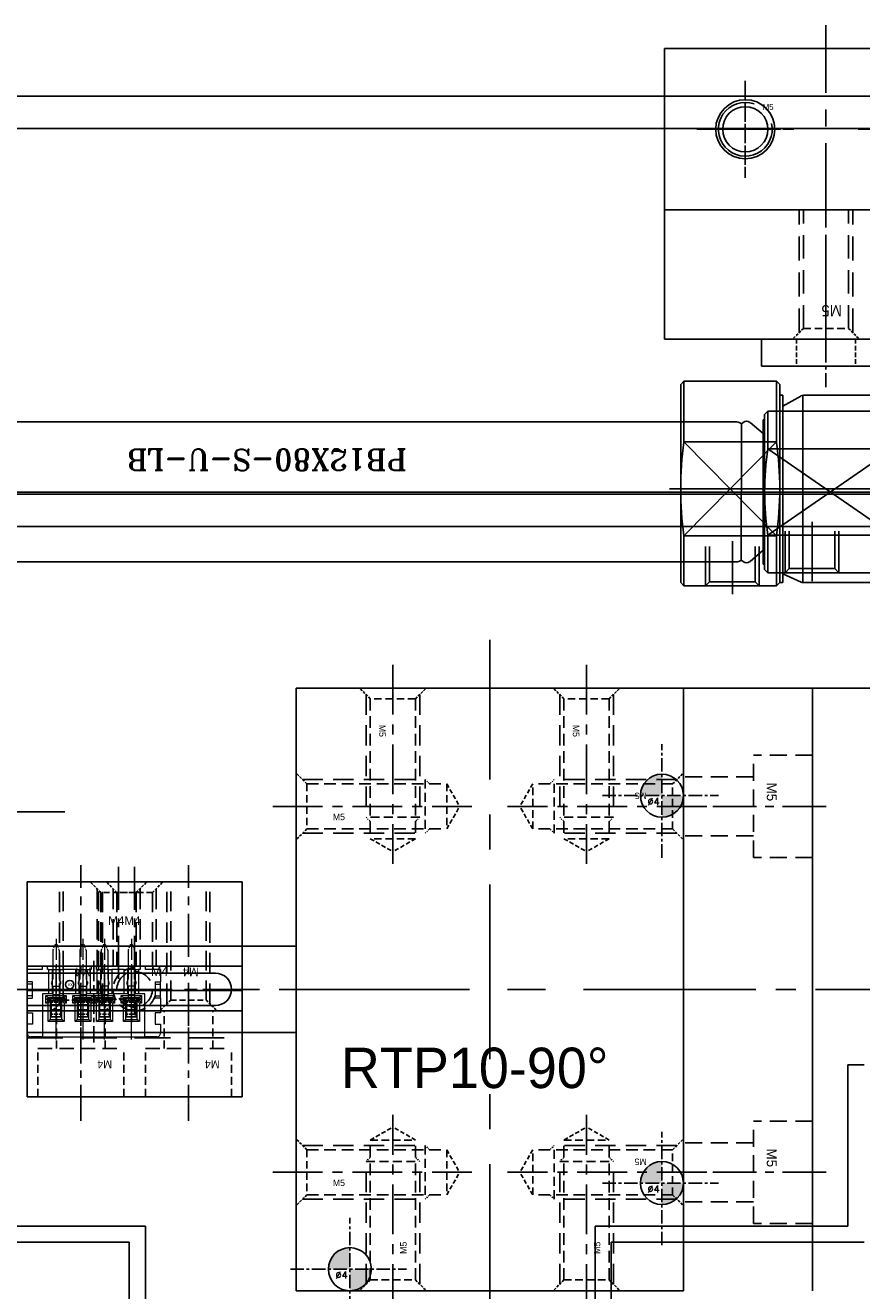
# Model space of a CAD drawing. Header units: millimetres. Extents: x -1657 to 8845, y -11980 to 3013.
# Tile 150 of 256: x 596 to 674, y 611 to 729. Entities that reach past the tile are written whole.
import ezdxf

# ---------------------------------------------------------------- set-up
doc = ezdxf.new("R2010")
doc.units = ezdxf.units.MM
for name, pattern in [('CENTER', [2, 1.25, -0.25, 0.25, -0.25]), ('DASHED', [0.75, 0.5, -0.25]), ('DASHED2', [0.375, 0.25, -0.125])]:
    doc.linetypes.add(name, pattern=pattern)
for name, color, linetype in [('01', 6, 'Continuous'), ('图层100', 243, 'Continuous'), ('图层13', 17, 'Continuous'), ('图层137', 101, 'Continuous'), ('图层138', 141, 'Continuous'), ('图层167', 7, 'Continuous'), ('图层82', 193, 'Continuous'), ('图层98', 70, 'Continuous'), ('图层99', 43, 'Continuous'), ('推料气缸', 251, 'Continuous'), ('方管2', 2, 'Continuous'), ('旋转气缸', 252, 'Continuous'), ('装SHELL气缸', 252, 'Continuous')]:
    doc.layers.add(name, color=color, linetype=linetype)
doc.styles.add('SIMPLEX', font='SIMPLEX')
doc.styles.add('标注', font='romant.shx')

# ---------------------------------------------------------------- blocks, each defined once
blk = doc.blocks.new('A7B7')
at = {"color": 1, "lineweight": 9, "ltscale": 0.03}
for p, q in [((0, 0), (0, -6.72)), ((2.5, 0), (2.5, -6.72)), ((4.5, 0), (4.5, -6.72)), ((7, 0), (7, -6.72))]:
    blk.add_line(p, q, dxfattribs=at)
at = {"color": 1, "linetype": 'CENTER', "ltscale": 1.5196}
blk.add_line((3.5, -7.32), (3.5, 0.27), dxfattribs=at)
at = {"color": 7, "linetype": 'Continuous', "lineweight": 15}
for p, q in [((-2.7, -1.43), (-2.7, -0.6)), ((-2.35, -0.25), (-1.25, -0.25)), ((8.25, -0.25), (-1.25, -0.25)), ((-1.25, -0.25), (-1.25, -4.25)), ((8.25, -0.25), (9.35, -0.25)), ((8.25, -4.25), (8.25, -0.25)), ((9.7, -0.6), (9.7, -1.43)), ((-2.2, -1.43), (-2.7, -1.43)), ((-2.2, -2.48), (-2.2, -1.43)), ((-0.74, -1.66), (-0.54, -1.86)), ((-0.74, -3.39), (-0.74, -1.66)), ((-0.74, -1.66), (0.74, -1.66)), ((-0.54, -1.86), (-0.54, -3.59)), ((0.54, -1.86), (-0.54, -1.86)), ((0.74, -1.66), (0.54, -1.86)), ((0.54, -3.59), (0.54, -1.86)), ((0.74, -1.66), (0.74, -3.39)), ((1.76, -1.66), (1.96, -1.86)), ((1.76, -3.39), (1.76, -1.66)), ((1.76, -1.66), (3.24, -1.66)), ((1.96, -1.86), (1.96, -3.59)), ((3.04, -1.86), (1.96, -1.86)), ((3.24, -1.66), (3.04, -1.86)), ((3.04, -3.59), (3.04, -1.86)), ((3.24, -1.66), (3.24, -3.39)), ((3.76, -1.66), (3.96, -1.86)), ((3.76, -3.39), (3.76, -1.66)), ((3.76, -1.66), (5.24, -1.66)), ((3.96, -1.86), (3.96, -3.59)), ((5.04, -1.86), (3.96, -1.86)), ((5.24, -1.66), (5.04, -1.86)), ((5.04, -3.59), (5.04, -1.86)), ((5.24, -1.66), (5.24, -3.39)), ((6.26, -1.66), (6.46, -1.86)), ((6.26, -3.39), (6.26, -1.66)), ((6.26, -1.66), (7.74, -1.66)), ((6.46, -1.86), (6.46, -3.59)), ((7.54, -1.86), (6.46, -1.86)), ((7.74, -1.66), (7.54, -1.86)), ((7.54, -3.59), (7.54, -1.86)), ((7.74, -1.66), (7.74, -3.39)), ((9.2, -2.48), (9.2, -1.43)), ((9.2, -1.43), (9.7, -1.43)), ((-2.7, -3.85), (-2.7, -2.48)), ((-2.7, -2.48), (-2.2, -2.48)), ((-0.74, -3.59), (-0.94, -3.39)), ((-0.94, -4.08), (-0.94, -3.39)), ((-0.94, -3.39), (-0.74, -3.39)), ((-0.74, -3.39), (-0.54, -3.59)), ((-0.54, -2.76), (0.54, -2.76)), ((0.54, -3.21), (-0.54, -3.21)), ((0.74, -3.39), (0.54, -3.59)), ((0.74, -3.59), (0.94, -3.39)), ((0.74, -3.39), (0.94, -3.39)), ((0.94, -3.39), (0.94, -4.08)), ((1.76, -3.59), (1.56, -3.39)), ((1.56, -4.08), (1.56, -3.39)), ((1.56, -3.39), (1.76, -3.39)), ((1.76, -3.39), (1.96, -3.59)), ((1.96, -2.76), (3.04, -2.76)), ((3.04, -3.21), (1.96, -3.21)), ((3.24, -3.39), (3.04, -3.59)), ((3.24, -3.59), (3.44, -3.39)), ((3.24, -3.39), (3.44, -3.39)), ((3.44, -3.39), (3.44, -4.08)), ((3.76, -3.59), (3.56, -3.39)), ((3.56, -4.08), (3.56, -3.39)), ((3.56, -3.39), (3.76, -3.39)), ((3.76, -3.39), (3.96, -3.59)), ((3.96, -2.76), (5.04, -2.76)), ((3.96, -3.21), (5.04, -3.21)), ((5.24, -3.39), (5.04, -3.59)), ((5.24, -3.59), (5.44, -3.39)), ((5.24, -3.39), (5.44, -3.39)), ((5.44, -3.39), (5.44, -4.08)), ((6.26, -3.59), (6.06, -3.39)), ((6.06, -4.08), (6.06, -3.39)), ((6.06, -3.39), (6.26, -3.39)), ((6.26, -3.39), (6.46, -3.59)), ((6.46, -2.76), (7.54, -2.76)), ((6.46, -3.21), (7.54, -3.21)), ((7.74, -3.39), (7.54, -3.59)), ((7.74, -3.59), (7.94, -3.39)), ((7.74, -3.39), (7.94, -3.39)), ((7.94, -3.39), (7.94, -4.08)), ((9.7, -2.48), (9.2, -2.48)), ((9.7, -2.48), (9.7, -3.85)), ((-2.7, -3.85), (-2.7, -4.05)), ((-2.7, -3.85), (-2.2, -3.85)), ((-2.7, -4.05), (-2.7, -5.15)), ((-2.2, -4.05), (-2.7, -4.05)), ((-2.2, -5.35), (-2.2, -3.85)), ((-1.25, -4.25), (-0.67, -4.25)), ((-0.74, -3.88), (-0.94, -4.08)), ((0.94, -4.08), (-0.94, -4.08)), ((-0.74, -3.59), (-0.74, -3.88)), ((-0.54, -3.59), (-0.74, -3.59)), ((-0.74, -3.88), (0.74, -3.88)), ((-0.67, -4.25), (-0.37, -4.25)), ((-0.67, -6.5), (-0.67, -4.25)), ((-0.54, -3.88), (-0.54, -3.59)), ((-0.37, -4.25), (-0.37, -6.5)), ((0.38, -4.25), (0.68, -4.25)), ((0.38, -6.5), (0.38, -4.25)), ((0.54, -3.59), (0.54, -3.88)), ((0.74, -3.59), (0.54, -3.59)), ((0.68, -4.25), (1.83, -4.25)), ((0.68, -4.25), (0.68, -6.5)), ((0.74, -3.88), (0.74, -3.59)), ((0.74, -3.88), (0.94, -4.08)), ((1.76, -3.88), (1.56, -4.08)), ((3.44, -4.08), (1.56, -4.08)), ((1.76, -3.59), (1.76, -3.88)), ((1.96, -3.59), (1.76, -3.59)), ((1.76, -3.88), (3.24, -3.88)), ((1.83, -4.25), (2.13, -4.25)), ((1.83, -6.5), (1.83, -4.25)), ((1.96, -3.88), (1.96, -3.59)), ((2.13, -4.25), (2.13, -6.5)), ((2.88, -4.25), (3.18, -4.25)), ((2.88, -6.5), (2.88, -4.25)), ((3.04, -3.59), (3.04, -3.88)), ((3.24, -3.59), (3.04, -3.59)), ((3.18, -4.25), (3.83, -4.25)), ((3.18, -4.25), (3.18, -6.5)), ((3.24, -3.88), (3.24, -3.59)), ((3.24, -3.88), (3.44, -4.08)), ((3.76, -3.88), (3.56, -4.08)), ((5.44, -4.08), (3.56, -4.08)), ((3.76, -3.59), (3.76, -3.88)), ((3.96, -3.59), (3.76, -3.59)), ((3.76, -3.88), (5.24, -3.88)), ((3.83, -4.25), (4.13, -4.25)), ((3.83, -6.5), (3.83, -4.25)), ((3.96, -3.59), (3.96, -3.88)), ((4.13, -4.25), (4.13, -6.5)), ((4.88, -4.25), (5.18, -4.25)), ((4.88, -6.5), (4.88, -4.25)), ((5.04, -3.88), (5.04, -3.59)), ((5.24, -3.59), (5.04, -3.59)), ((5.18, -4.25), (6.33, -4.25)), ((5.18, -4.25), (5.18, -6.5)), ((5.24, -3.88), (5.24, -3.59)), ((5.24, -3.88), (5.44, -4.08)), ((6.26, -3.88), (6.06, -4.08)), ((7.94, -4.08), (6.06, -4.08)), ((6.26, -3.59), (6.26, -3.88)), ((6.46, -3.59), (6.26, -3.59)), ((6.26, -3.88), (7.74, -3.88)), ((6.33, -4.25), (6.63, -4.25)), ((6.33, -6.5), (6.33, -4.25)), ((6.46, -3.59), (6.46, -3.88)), ((6.63, -4.25), (6.63, -6.5)), ((7.38, -4.25), (7.68, -4.25)), ((7.38, -6.5), (7.38, -4.25)), ((7.54, -3.88), (7.54, -3.59)), ((7.74, -3.59), (7.54, -3.59)), ((7.68, -4.25), (8.25, -4.25)), ((7.68, -4.25), (7.68, -6.5)), ((7.74, -3.88), (7.74, -3.59)), ((7.74, -3.88), (7.94, -4.08)), ((9.2, -3.85), (9.2, -5.35)), ((9.7, -3.85), (9.2, -3.85)), ((9.2, -4.05), (9.7, -4.05)), ((9.7, -3.85), (9.7, -4.05)), ((9.7, -4.05), (9.7, -5.15)), ((-2.7, -5.15), (-2.7, -5.35)), ((-2.2, -5.15), (-2.7, -5.15)), ((-2.2, -5.35), (-2.7, -5.35)), ((-2.7, -6.5), (-2.7, -5.35)), ((-0.37, -4.95), (0.38, -4.95)), ((2.13, -4.95), (2.88, -4.95)), ((4.88, -4.95), (4.13, -4.95)), ((7.38, -4.95), (6.63, -4.95)), ((9.2, -5.15), (9.7, -5.15)), ((9.2, -5.35), (9.7, -5.35)), ((9.7, -5.15), (9.7, -5.35)), ((9.7, -5.35), (9.7, -6.5)), ((-2.7, -6.5), (-1.3, -6.5)), ((-1.3, -6.5), (-1.3, -6.8)), ((-0.8, -6.8), (-1.3, -6.8)), ((-0.8, -6.5), (-0.67, -6.5)), ((-0.8, -6.8), (-0.8, -6.5)), ((-0.37, -6.5), (-0.67, -6.5)), ((-0.37, -6.5), (0.38, -6.5)), ((0.68, -6.5), (0.38, -6.5)), ((0.68, -6.5), (1.83, -6.5)), ((2.13, -6.5), (1.83, -6.5)), ((2.13, -6.5), (2.88, -6.5)), ((3.18, -6.5), (2.88, -6.5)), ((3.18, -6.5), (3.25, -6.5)), ((3.25, -6.5), (3.25, -6.8)), ((3.75, -6.8), (3.25, -6.8)), ((3.75, -6.5), (3.83, -6.5)), ((3.75, -6.8), (3.75, -6.5)), ((4.13, -6.5), (3.83, -6.5)), ((4.88, -6.5), (4.13, -6.5)), ((5.18, -6.5), (4.88, -6.5)), ((5.18, -6.5), (6.33, -6.5)), ((6.63, -6.5), (6.33, -6.5)), ((7.38, -6.5), (6.63, -6.5)), ((7.68, -6.5), (7.38, -6.5)), ((7.68, -6.5), (7.8, -6.5)), ((7.8, -6.5), (7.8, -6.8)), ((8.3, -6.8), (7.8, -6.8)), ((8.3, -6.8), (8.3, -6.5)), ((8.3, -6.5), (9.7, -6.5))]:
    blk.add_line(p, q, dxfattribs=at)
at = {"color": 1, "linetype": 'CENTER', "lineweight": 15, "ltscale": 0.34336}
for p, q in [((-0.86, -3.74), (0.86, -3.74)), ((1.64, -3.74), (3.36, -3.74)), ((3.64, -3.74), (5.36, -3.74)), ((6.14, -3.74), (7.86, -3.74))]:
    blk.add_line(p, q, dxfattribs=at)
at = {"color": 7, "linetype": 'Continuous'}
blk.add_circle((5.73, -5.11), 0.388, dxfattribs=at)
at = {"color": 7, "linetype": 'Continuous', "lineweight": 15}
for centre, start, end in [((-2.35, -0.6), 90, 180), ((9.35, -0.6), 0, 90)]:
    blk.add_arc(centre, 0.35, start, end, dxfattribs=at)
at = {"color": 7, "linetype": 'Continuous', "insert": (5.46, -4.9), "char_height": 0.33, "width": 1.0371, "attachment_point": 1}
blk.add_mtext('xx', dxfattribs=at)
blk = doc.blocks.new('19184')
at = {"layer": '01', "color": 1, "linetype": 'CENTER', "lineweight": 9, "ltscale": 1.555632}
for p, q in [((0.45, 7.24), (0.45, -0.54)), ((2.95, 7.24), (2.95, -0.54)), ((4.95, 7.24), (4.95, -0.54)), ((7.45, 7.24), (7.45, -0.54))]:
    blk.add_line(p, q, dxfattribs=at)
at = {"layer": '01', "linetype": 'DASHED2', "lineweight": 9, "ltscale": 0.5}
for p, q in [((0.35, 6.71), (0.15, 6.21)), ((0.35, 6.71), (0.55, 6.71)), ((0.75, 6.21), (0.55, 6.71)), ((2.85, 6.71), (2.65, 6.21)), ((2.85, 6.71), (3.05, 6.71)), ((3.25, 6.21), (3.05, 6.71)), ((4.85, 6.71), (4.65, 6.21)), ((4.85, 6.71), (5.05, 6.71)), ((5.25, 6.21), (5.05, 6.71)), ((7.35, 6.71), (7.15, 6.21)), ((7.35, 6.71), (7.55, 6.71)), ((7.75, 6.21), (7.55, 6.71))]:
    blk.add_line(p, q, dxfattribs=at)
at = {"layer": '01', "linetype": 'Continuous', "lineweight": 15}
for p, q in [((0.15, 6.21), (0.15, 3.49)), ((0.75, 6.21), (0.75, 3.49)), ((2.65, 6.21), (2.65, 3.49)), ((3.25, 6.21), (3.25, 3.49)), ((4.65, 6.21), (4.65, 3.49)), ((5.25, 6.21), (5.25, 3.49)), ((7.15, 6.21), (7.15, 3.49)), ((7.75, 6.21), (7.75, 3.49)), ((0.15, 2.82), (0.15, 1.5)), ((0.75, 2.82), (0.75, 1.5)), ((2.65, 2.82), (2.65, 1.5)), ((3.25, 2.82), (3.25, 1.5)), ((4.65, 2.82), (4.65, 1.5)), ((5.25, 2.82), (5.25, 1.5)), ((7.15, 2.82), (7.15, 1.5)), ((7.75, 2.82), (7.75, 1.5))]:
    blk.add_line(p, q, dxfattribs=at)
at = {"layer": '01', "color": 1, "linetype": 'CENTER', "ltscale": 0.35728}
for p, q in [((-0.44, 1.63), (1.35, 1.63)), ((2.06, 1.63), (3.85, 1.63)), ((4.06, 1.63), (5.85, 1.63)), ((6.56, 1.63), (8.35, 1.63))]:
    blk.add_line(p, q, dxfattribs=at)
at = {"layer": '01', "ltscale": 0.075}
for p, q in [((-0.32, 1.75), (-0.32, 1.5)), ((-0.32, 1.75), (1.22, 1.75)), ((-0.32, 1.5), (1.22, 1.5)), ((-0.27, 1.75), (-0.27, 1.5)), ((1.17, 1.75), (1.17, 1.5)), ((1.22, 1.75), (1.22, 1.5)), ((2.18, 1.75), (2.18, 1.5)), ((2.18, 1.75), (3.72, 1.75)), ((2.18, 1.5), (3.72, 1.5)), ((2.23, 1.75), (2.23, 1.5)), ((3.67, 1.75), (3.67, 1.5)), ((3.72, 1.75), (3.72, 1.5)), ((4.18, 1.75), (4.18, 1.5)), ((4.18, 1.75), (5.72, 1.75)), ((4.18, 1.5), (5.72, 1.5)), ((4.23, 1.75), (4.23, 1.5)), ((5.67, 1.75), (5.67, 1.5)), ((5.72, 1.75), (5.72, 1.5)), ((6.68, 1.75), (6.68, 1.5)), ((6.68, 1.75), (8.22, 1.75)), ((6.68, 1.5), (8.22, 1.5)), ((6.73, 1.75), (6.73, 1.5)), ((8.17, 1.75), (8.17, 1.5)), ((8.22, 1.75), (8.22, 1.5))]:
    blk.add_line(p, q, dxfattribs=at)
at = {"layer": '01', "ltscale": 0.625}
for p, q in [((0, 0), (0, 1.5)), ((0.9, 0), (0.9, 1.5)), ((2.5, 0), (2.5, 1.5)), ((3.4, 0), (3.4, 1.5)), ((4.5, 0), (4.5, 1.5)), ((5.4, 0), (5.4, 1.5)), ((7, 0), (7, 1.5)), ((7.9, 0), (7.9, 1.5)), ((0.9, 0), (0, 0)), ((3.4, 0), (2.5, 0)), ((5.4, 0), (4.5, 0)), ((7.9, 0), (7, 0))]:
    blk.add_line(p, q, dxfattribs=at)
at = {"layer": '01', "color": 4, "linetype": 'DASHED', "ltscale": 0.3}
for p, q in [((0.9, 1.36), (0, 1.36)), ((3.4, 1.36), (2.5, 1.36)), ((5.4, 1.36), (4.5, 1.36)), ((7.9, 1.36), (7, 1.36)), ((0.9, 1.11), (0, 1.11)), ((0.9, 0.25), (0, 0.25)), ((3.4, 1.11), (2.5, 1.11)), ((3.4, 0.25), (2.5, 0.25)), ((5.4, 1.11), (4.5, 1.11)), ((5.4, 0.25), (4.5, 0.25)), ((7.9, 1.11), (7, 1.11)), ((7.9, 0.25), (7, 0.25))]:
    blk.add_line(p, q, dxfattribs=at)
at = {"layer": '01'}
for p, q in [((0.75, 2.04), (0.15, 2.04)), ((3.25, 2.04), (2.65, 2.04)), ((5.25, 2.04), (4.65, 2.04)), ((7.75, 2.04), (7.15, 2.04))]:
    blk.add_line(p, q, dxfattribs=at)
at = {"layer": '01', "linetype": 'Continuous', "lineweight": 15}
for centre, radius, start, end in [((0.15, 3.16), 0.15, 131.8103, 228.1897), ((-0.15, 3.49), 0.3, 311.8103, 0), ((-0.15, 2.82), 0.3, 0, 48.1897), ((1.05, 3.49), 0.3, 180, 228.1897), ((1.05, 2.82), 0.3, 131.8103, 180), ((0.75, 3.16), 0.15, 311.8103, 48.1897), ((2.65, 3.16), 0.15, 131.8103, 228.1897), ((2.35, 3.49), 0.3, 311.8103, 0), ((2.35, 2.82), 0.3, 0, 48.1897), ((3.55, 3.49), 0.3, 180, 228.1897), ((3.55, 2.82), 0.3, 131.8103, 180), ((3.25, 3.16), 0.15, 311.8103, 48.1897), ((4.65, 3.16), 0.15, 131.8103, 228.1897), ((4.35, 3.49), 0.3, 311.8103, 0), ((4.35, 2.82), 0.3, 0, 48.1897), ((5.55, 3.49), 0.3, 180, 228.1897), ((5.55, 2.82), 0.3, 131.8103, 180), ((5.25, 3.16), 0.15, 311.8103, 48.1897), ((7.15, 3.16), 0.15, 131.8103, 228.1897), ((6.85, 3.49), 0.3, 311.8103, 0), ((6.85, 2.82), 0.3, 0, 48.1897), ((8.05, 3.49), 0.3, 180, 228.1897), ((8.05, 2.82), 0.3, 131.8103, 180), ((7.75, 3.16), 0.15, 311.8103, 48.1897)]:
    blk.add_arc(centre, radius, start, end, dxfattribs=at)
blk = doc.blocks.new('5F')
at = {"color": 4, "linetype": 'DASHED', "ltscale": 0.471405}
for p, q in [((1, 2.1), (0, 3.1)), ((1, -2.1), (0, -3.1))]:
    blk.add_line(p, q, dxfattribs=at)
at = {"color": 4, "linetype": 'DASHED', "ltscale": 3.8}
for p, q in [((0.6, 2.5), (12, 2.5)), ((0.6, -2.5), (12, -2.5))]:
    blk.add_line(p, q, dxfattribs=at)
at = {"color": 4, "linetype": 'DASHED', "ltscale": 0.188562}
for p, q in [((12, 2.5), (12.4, 2.1)), ((12, -2.5), (12.4, -2.1))]:
    blk.add_line(p, q, dxfattribs=at)
at = {"color": 4, "linetype": 'DASHED', "ltscale": 1.666667}
blk.add_line((12, 2.5), (12, -2.5), dxfattribs=at)
at = {"color": 4, "linetype": 'DASHED', "ltscale": 1.4}
for p, q in [((1, 2.1), (1, -2.1)), ((14, 2.1), (14, -2.1))]:
    blk.add_line(p, q, dxfattribs=at)
at = {"color": 4, "linetype": 'DASHED', "ltscale": 2.166667}
for p, q in [((1, 2.1), (14, 2.1)), ((1, -2.1), (14, -2.1))]:
    blk.add_line(p, q, dxfattribs=at)
at = {"color": 4, "linetype": 'DASHED', "ltscale": 0.80829}
for p in [(14, 2.1), (14, -2.1)]:
    blk.add_line(p, (15.21, 0), dxfattribs=at)
at = {"color": 1, "linetype": 'CENTER', "ltscale": 3.699214}
blk.add_line((-2.16, 0), (16.34, 0), dxfattribs=at)
blk.add_text('M5', height=0.606).set_placement((3.42, -1.28))
blk = doc.blocks.new('1B1EE')
at = {"layer": '旋转气缸', "color": 1, "linetype": 'CENTER', "ltscale": 12.992}
blk.add_line((0, 0), (0, 64.96), dxfattribs=at)
at = {"layer": '旋转气缸', "ltscale": 1.375}
for p, q in [((-18, 60.48), (18, 60.48)), ((-18, 4.48), (-18, 60.48)), ((18, 4.48), (18, 60.48)), ((-43, 28.48), (-43, 36.48)), ((-43, 36.48), (-18, 36.48)), ((-43, 33.98), (-25.5, 33.98)), ((-43, 30.98), (-25.5, 30.98)), ((-43, 28.48), (-18, 28.48)), ((-18, 4.48), (18, 4.48))]:
    blk.add_line(p, q, dxfattribs=at)
at = {"layer": '旋转气缸', "color": 1, "linetype": 'CENTER', "ltscale": 14.152}
blk.add_line((-47.88, 32.48), (22.88, 32.48), dxfattribs=at)
at = {"layer": '旋转气缸', "ltscale": 1.375}
blk.add_arc((-25.5, 32.48), 1.5, 270, 90, dxfattribs=at)
for p, rotation in [((-9, 60.48), 270), ((9, 60.48), 270), ((18, 49.48), 180), ((-9, 4.48), 90), ((9, 4.48), 90), ((18, 15.48), 180)]:
    blk.add_blockref('5F', p, dxfattribs=dict(at, rotation=rotation))
for p in [(-18, 49.48), (-18, 15.48)]:
    blk.add_blockref('5F', p, dxfattribs=at)
at = {"layer": '旋转气缸', "ltscale": 1.375, "insert": (-13.83, 27.06), "char_height": 3.75, "width": 52.0507, "attachment_point": 1}
blk.add_mtext('RTP10-90%%d', dxfattribs=at)
blk = doc.blocks.new('1B3DA')
at = {"layer": '图层100', "color": 4, "linetype": 'DASHED', "ltscale": 3.166667}
for p, q in [((5.5, 2), (0, 2)), ((0, -7.5), (0, 2)), ((0, 0), (-6.5, 0)), ((0, -5.5), (-6.5, -5.5)), ((5.5, -7.5), (0, -7.5))]:
    blk.add_line(p, q, dxfattribs=at)
at = {"layer": '图层100', "color": 1, "linetype": 'CENTER', "ltscale": 3.238837}
blk.add_line((6.76, -2.75), (-8.11, -2.75), dxfattribs=at)
at = {"layer": '图层100', "ltscale": 3}
blk.add_text('M5', height=0.93, rotation=270, dxfattribs=at).set_placement((1.25, -0.54))
blk = doc.blocks.new('1B29F')
at = {"layer": '图层98', "color": 1, "linetype": 'CENTER', "ltscale": 3.2}
blk.add_line((-1.65, 2.38), (-1.65, -8.41), dxfattribs=at)
at = {"layer": '图层98', "color": 4, "linetype": 'DASHED', "ltscale": 0.471405}
for p, q in [((-3.3, 0), (-4.3, 1)), ((0, 0), (1, 1))]:
    blk.add_line(p, q, dxfattribs=at)
at = {"layer": '图层98', "color": 4, "linetype": 'DASHED', "ltscale": 3.783333}
for p, q in [((-3.65, 0.35), (-3.65, -6.86)), ((0.35, 0.35), (0.35, -6.86))]:
    blk.add_line(p, q, dxfattribs=at)
at = {"layer": '图层98', "color": 4, "linetype": 'DASHED', "ltscale": 1.1}
blk.add_line((0, 0), (-3.3, 0), dxfattribs=at)
at = {"layer": '图层98', "color": 4, "linetype": 'DASHED', "ltscale": 3.666667}
for p, q in [((-3.3, 0), (-3.3, -6.86)), ((0, 0), (0, -6.86))]:
    blk.add_line(p, q, dxfattribs=at)
at = {"layer": '图层98'}
blk.add_text('M4', height=0.814, dxfattribs=at).set_placement((-2.61, -3.02))
blk = doc.blocks.new('4E')
at = {"color": 1, "linetype": 'CENTER', "ltscale": 0.96}
for p, q in [((0, -2.4), (0, 2.4)), ((-2.4, 0), (2.4, 0))]:
    blk.add_line(p, q, dxfattribs=at)
at = {"color": 4, "linetype": 'DASHED', "ltscale": 3.454}
blk.add_circle((0, 0), 1.65, dxfattribs=at)
at = {"color": 4, "linetype": 'DASHED', "ltscale": 2.093333}
blk.add_arc((0, 0), 2, 90, 0, dxfattribs=at)
at = {"ltscale": 0.5}
blk.add_text('M4', height=0.873, dxfattribs=at).set_placement((1.51, 1.24))
blk = doc.blocks.new('1B178')
at = {"layer": '图层98', "color": 1, "linetype": 'CENTER', "ltscale": 3.2}
blk.add_line((2, -2.03), (2, 12.9), dxfattribs=at)
at = {"layer": '图层98', "color": 4, "linetype": 'DASHED', "ltscale": 3.783333}
for p, q in [((0, 0), (0, 11.35)), ((4, 0), (4, 11.35))]:
    blk.add_line(p, q, dxfattribs=at)
at = {"layer": '图层98', "color": 4, "linetype": 'DASHED', "ltscale": 3.666667}
for p, q in [((0.35, 0.35), (0.35, 11.35)), ((3.65, 0.35), (3.65, 11.35))]:
    blk.add_line(p, q, dxfattribs=at)
at = {"layer": '图层98', "color": 4, "linetype": 'DASHED', "ltscale": 0.471405}
for p, q in [((0.35, 0.35), (-0.65, -0.65)), ((3.65, 0.35), (4.65, -0.65))]:
    blk.add_line(p, q, dxfattribs=at)
at = {"layer": '图层98', "color": 4, "linetype": 'DASHED', "ltscale": 1.1}
blk.add_line((0.35, 0.35), (3.65, 0.35), dxfattribs=at)
at = {"layer": '图层98'}
blk.add_text('M4', height=0.814, rotation=180, dxfattribs=at).set_placement((2.96, 3.37))
blk = doc.blocks.new('1B3B0')
at = {"layer": '图层98', "ltscale": 1.375}
for p, q in [((0, 7.86), (20, 7.86)), ((0, -12.14), (0, 7.86)), ((20, -12.14), (20, 7.86)), ((0, 0), (20, 0)), ((0, -2.24), (20, -2.24)), ((0, -4.14), (20, -4.14)), ((0, -12.14), (20, -12.14))]:
    blk.add_line(p, q, dxfattribs=at)
at = {"layer": '图层98', "color": 4, "linetype": 'DASHED', "ltscale": 6.666667}
for p, q in [((0, 1.86), (20, 1.86)), ((0, -6.14), (20, -6.14))]:
    blk.add_line(p, q, dxfattribs=at)
at = {"layer": '图层98', "color": 1, "linetype": 'CENTER', "ltscale": 4.64}
blk.add_line((-1.6, -2.14), (21.6, -2.14), dxfattribs=at)
at = {"layer": '图层98', "ltscale": 1.375}
for name, p in [('1B178', (3, -3.49)), ('1B178', (13, -3.49)), ('1B29F', (10.15, 6.86)), ('1B29F', (11.65, 6.86))]:
    blk.add_blockref(name, p, dxfattribs=at)
at = {"layer": '图层98', "ltscale": 2}
blk.add_blockref('4E', (10, -2.14), dxfattribs=at)
blk = doc.blocks.new('1B135')
at = {"layer": '图层99', "color": 1, "linetype": 'CENTER', "ltscale": 2.671598}
blk.add_line((0, 0), (0, 12.36), dxfattribs=at)
at = {"layer": '图层99', "color": 4, "linetype": 'DASHED', "ltscale": 1.5}
for p, q in [((-2.25, 6.72), (-2.25, 10.22)), ((2.25, 6.72), (2.25, 10.22)), ((-4, 2.22), (-4, 6.72)), ((4, 2.22), (4, 6.72))]:
    blk.add_line(p, q, dxfattribs=at)
at = {"layer": '图层99', "color": 4, "linetype": 'DASHED', "ltscale": 2.666667}
blk.add_line((-4, 6.72), (4, 6.72), dxfattribs=at)
at = {"layer": '图层99'}
blk.add_text('M4', height=0.743, rotation=180, dxfattribs=at).set_placement((2.9, 5.61))
blk = doc.blocks.new('1B3B7')
at = {"layer": '图层99', "ltscale": 1.375}
for p, q in [((0, 8), (20, 8)), ((0, 0), (0, 8)), ((20, 0), (20, 8)), ((0, 0), (20, 0))]:
    blk.add_line(p, q, dxfattribs=at)
at = {"layer": '图层99', "color": 4, "linetype": 'DASHED', "ltscale": 6.666667}
blk.add_line((0, 5.5), (20, 5.5), dxfattribs=at)
at = {"layer": '图层99', "ltscale": 1.375}
for p in [(5, -2.22), (15, -2.22)]:
    blk.add_blockref('1B135', p, dxfattribs=at)
blk = doc.blocks.new('21738')
at = {"layer": '推料气缸'}
for p, q in [((-6.25, 2.5), (-6.25, 25.2)), ((-6.25, 25.2), (-3.75, 25.2)), ((-3.75, 2.5), (-3.75, 25.2)), ((4.05, 16.97), (4.05, 22.48)), ((116.99, 16.2), (116.99, 22.48)), ((-10.25, 20.95), (-9.48, 22.28)), ((-9.48, 22.28), (-7.02, 22.28)), ((-6.25, 20.95), (-7.02, 22.28)), ((-3.45, 21.7), (-3.75, 21.4)), ((-3.75, 14.2), (-3.75, 21.4)), ((-3.45, 21.7), (8.15, 21.7)), ((-3.45, 18.2), (-3.45, 21.7)), ((1.55, 17.83), (1.55, 21.7)), ((1.55, 21.7), (1.92, 21.32)), ((1.92, 17.83), (1.92, 21.32)), ((1.92, 21.32), (6.17, 21.32)), ((6.55, 21.7), (6.17, 21.32)), ((6.17, 21.32), (6.17, 17.83)), ((6.55, 21.7), (6.55, 17.83)), ((8.15, 18.2), (8.15, 21.7)), ((8.45, 21.4), (8.15, 21.7)), ((8.45, 14.2), (8.45, 21.4)), ((112.85, 21.7), (112.55, 21.4)), ((112.55, 14.2), (112.55, 21.4)), ((112.84, 18.2), (112.85, 21.7)), ((112.85, 21.7), (121.45, 21.7)), ((114.49, 21.7), (114.87, 21.32)), ((114.49, 17.83), (114.49, 21.7)), ((114.86, 17.83), (114.87, 21.32)), ((114.87, 21.32), (119.12, 21.32)), ((119.12, 21.32), (119.11, 17.83)), ((119.49, 21.7), (119.12, 21.32)), ((119.49, 21.7), (119.49, 17.83)), ((121.45, 21.7), (121.45, 18.2)), ((121.75, 21.4), (121.45, 21.7)), ((121.75, 7), (121.75, 21.4)), ((-10.25, 20.95), (-10.25, 14.2)), ((-6.25, 20.95), (-6.25, 14.2)), ((8.6, 20.9), (8.45, 20.9)), ((8.6, 14.2), (8.6, 20.9)), ((8.6, 19.62), (9.81, 20.66)), ((10.46, 20.66), (10.62, 20.53)), ((10.62, 20.53), (10.61, 7.87)), ((11.11, 20.7), (109.89, 20.7)), ((110.54, 20.66), (110.38, 20.53)), ((110.38, 20.53), (110.39, 7.87)), ((112.4, 19.62), (111.19, 20.66)), ((112.4, 14.2), (112.4, 20.9)), ((112.4, 20.9), (112.55, 20.9)), ((-11.05, 19.2), (-11.75, 18.5)), ((-11.05, 19.2), (-11.05, 9.2)), ((-10.25, 19.2), (-11.05, 19.2)), ((-22.2, 17.47), (-21.75, 18.26)), ((-21.75, 18.26), (-20.16, 18.26)), ((-19.7, 17.47), (-20.16, 18.26)), ((-19.7, 17.47), (-19.25, 18.26)), ((-19.25, 18.26), (-17.66, 18.26)), ((-17.2, 17.47), (-17.66, 18.26)), ((-11.75, 14.2), (-11.75, 18.5)), ((-10.25, 18.7), (-11.55, 18.7)), ((-9.48, 18.24), (-7.02, 18.24)), ((-3.45, 18.2), (8.15, 18.2)), ((-3.45, 18.2), (8.15, 10.2)), ((8.15, 18.2), (-3.45, 10.2)), ((112.84, 18.2), (121.45, 10.2)), ((112.84, 18.2), (121.45, 18.2)), ((121.45, 18.2), (112.85, 10.2)), ((-22.2, 10.97), (-22.2, 17.47)), ((-19.7, 10.97), (-19.7, 17.47)), ((-17.2, 10.97), (-17.2, 17.47)), ((-15.25, 15.94), (-14.49, 16.71)), ((-14.49, 11.72), (-14.49, 16.71)), ((-14.49, 16.71), (-11.75, 16.71)), ((-31.75, 15.42), (-30.95, 16.22)), ((-31.75, 13.02), (-31.75, 15.42)), ((-22.2, 15.87), (-31.3, 15.87)), ((-30.95, 12.22), (-30.95, 16.22)), ((-22.2, 16.22), (-30.95, 16.22)), ((-21.75, 16.24), (-20.16, 16.24)), ((-19.25, 16.24), (-17.66, 16.24)), ((-16.75, 16.22), (-17.2, 16.22)), ((-16.75, 15.87), (-17.2, 15.87)), ((-16.75, 12.22), (-16.75, 16.22)), ((-16.75, 15.94), (-15.25, 15.94)), ((-15.25, 12.49), (-15.25, 15.94)), ((-33.13, 14.22), (124, 14.22)), ((-11.75, 9.9), (-11.75, 14.2)), ((-10.25, 7.45), (-10.25, 14.2)), ((-6.25, 7.45), (-6.25, 14.2)), ((-3.75, 7), (-3.75, 14.2)), ((8.45, 7), (8.45, 14.2)), ((8.6, 14.21), (8.6, 7.51)), ((112.4, 14.21), (112.4, 7.51)), ((112.55, 7), (112.55, 14.2)), ((-31.75, 13.02), (-30.95, 12.22)), ((-22.2, 12.57), (-31.3, 12.57)), ((-22.2, 12.22), (-30.95, 12.22)), ((-21.75, 12.2), (-20.16, 12.2)), ((-19.25, 12.2), (-17.66, 12.2)), ((-16.75, 12.57), (-17.2, 12.57)), ((-16.75, 12.22), (-17.2, 12.22)), ((-16.75, 12.49), (-15.25, 12.49)), ((-15.25, 12.49), (-14.5, 11.72)), ((-22.2, 10.97), (-21.75, 10.18)), ((-19.7, 10.97), (-20.16, 10.18)), ((-19.7, 10.97), (-19.25, 10.18)), ((-17.2, 10.97), (-17.66, 10.18)), ((-14.5, 11.72), (-11.76, 11.71)), ((-21.75, 10.18), (-20.16, 10.18)), ((-19.25, 10.18), (-17.66, 10.18)), ((-11.75, 9.9), (-11.05, 9.2)), ((-10.25, 9.7), (-11.55, 9.7)), ((-9.48, 10.16), (-7.02, 10.16)), ((-3.45, 10.2), (8.15, 10.2)), ((-3.45, 6.7), (-3.45, 10.2)), ((8.15, 6.7), (8.15, 10.2)), ((112.85, 10.2), (121.45, 10.2)), ((112.85, 6.7), (112.85, 10.2)), ((121.45, 6.7), (121.45, 10.2)), ((-10.25, 9.2), (-11.05, 9.2)), ((8.6, 8.78), (9.81, 7.74)), ((112.4, 8.78), (111.19, 7.74)), ((-10.25, 7.45), (-9.48, 6.12)), ((-6.25, 7.45), (-7.02, 6.12)), ((8.6, 7.51), (8.45, 7.51)), ((10.46, 7.74), (10.61, 7.87)), ((11.03, 7.7), (109.97, 7.7)), ((110.54, 7.74), (110.39, 7.87)), ((112.4, 7.51), (112.55, 7.51)), ((-9.48, 6.12), (-7.02, 6.12)), ((-3.45, 6.7), (-3.75, 7)), ((-3.45, 6.7), (8.15, 6.7)), ((8.15, 6.7), (8.45, 7)), ((112.85, 6.7), (112.55, 7)), ((112.85, 6.7), (121.45, 6.7)), ((121.45, 6.7), (121.75, 7)), ((8.75, 2.5), (-3.75, 2.5)), ((8.75, 0), (8.75, 2.5)), ((8.75, 0), (-3.75, 0))]:
    blk.add_line(p, q, dxfattribs=at)
at = {"layer": '推料气缸', "color": 1, "linetype": 'CENTER', "ltscale": 1.306981}
blk.add_line((2.75, -2.08), (2.75, 4.45), dxfattribs=at)
at = {"layer": '推料气缸', "color": 4, "linetype": 'DASHED', "ltscale": 0.833333}
for p, q in [((0, 0), (0, 2.5)), ((5.5, 0), (5.5, 2.5))]:
    blk.add_line(p, q, dxfattribs=at)
at = {"layer": '推料气缸'}
for centre, radius, start, end in [((-5.12, 20.94), 5.13, 179.9421, 211.7797), ((-11.38, 20.94), 5.13, 328.2203, 0.0579), ((10.14, 20.28), 0.5, 50, 130.4092), ((11.11, 19.9), 0.8, 90, 128.1799), ((109.89, 19.9), 0.8, 51.8201, 90), ((110.86, 20.28), 0.5, 49.5908, 130), ((0.75, 14.2), 11, 158.4382, 201.5618), ((-17.25, 14.2), 11, 338.4382, 21.5618), ((23.09, 14.2), 26.84, 171.4287, 188.5713), ((-18.39, 14.2), 26.84, 351.4287, 8.5713), ((139.39, 14.22), 26.84, 171.4728, 188.6153), ((94.63, 14.2), 27.11, 351.5164, 8.4836), ((-20.01, 17.58), 2.19, 182.9924, 217.7898), ((-21.89, 17.58), 2.19, 322.2102, 357.0076), ((-17.51, 17.58), 2.19, 182.9924, 217.7898), ((-19.39, 17.58), 2.19, 322.2102, 357.0076), ((-17.51, 14.22), 4.7, 154.5161, 205.4839), ((-24.4, 14.22), 4.7, 334.5161, 25.4839), ((-15.01, 14.22), 4.7, 154.5161, 205.4839), ((-21.9, 14.22), 4.7, 334.5161, 25.4839), ((-20.01, 10.85), 2.19, 142.2102, 177.0076), ((-21.89, 10.85), 2.19, 2.9924, 37.7898), ((-17.51, 10.85), 2.19, 142.2102, 177.0076), ((-19.39, 10.85), 2.19, 2.9924, 37.7898), ((-5.12, 7.46), 5.13, 148.2203, 180.0579), ((-11.38, 7.46), 5.13, 359.9421, 31.7797), ((10.14, 8.12), 0.5, 229.5908, 310), ((11.03, 8.3), 0.6, 226.2303, 270), ((109.97, 8.3), 0.6, 270, 313.7697), ((110.86, 8.12), 0.5, 230, 310.4092), ((-3.75, 2.5), 2.5, 180, 270)]:
    blk.add_arc(centre, radius, start, end, dxfattribs=at)
at = {"layer": '推料气缸', "insert": (41.69, 12.22), "char_height": 2, "width": 29.3, "attachment_point": 1, "style": '标注'}
blk.add_mtext('PB12X80-S-U-LB', dxfattribs=at)
blk = doc.blocks.new('219B4')
at = {"layer": '图层137', "color": 1, "linetype": 'CENTER', "ltscale": 3.6}
blk.add_line((-2.1, -3), (-2.1, 12.58), dxfattribs=at)
at = {"layer": '图层137', "color": 4, "linetype": 'DASHED', "ltscale": 4.466667}
for p, q in [((-4.6, -0.4), (-4.6, 11)), ((0.4, -0.4), (0.4, 11))]:
    blk.add_line(p, q, dxfattribs=at)
at = {"layer": '图层137', "color": 4, "linetype": 'DASHED', "ltscale": 4.333333}
for p, q in [((-4.2, 0), (-4.2, 11)), ((0, 0), (0, 11))]:
    blk.add_line(p, q, dxfattribs=at)
at = {"layer": '图层137', "color": 4, "linetype": 'DASHED', "ltscale": 0.471405}
for p, q in [((-4.2, 0), (-5.2, -1)), ((0, 0), (1, -1))]:
    blk.add_line(p, q, dxfattribs=at)
at = {"layer": '图层137', "color": 4, "linetype": 'DASHED', "ltscale": 1.4}
blk.add_line((-4.2, 0), (0, 0), dxfattribs=at)
at = {"layer": '图层137'}
blk.add_text('M5', height=1.031, rotation=180, dxfattribs=at).set_placement((-0.61, 2.16))
blk = doc.blocks.new('5C')
at = {"color": 1, "linetype": 'CENTER'}
for p, q in [((0, 4.5), (0, -4.5)), ((-4.5, 0), (4.5, 0))]:
    blk.add_line(p, q, dxfattribs=at)
blk.add_circle((0, 0), 2.1)
at = {"color": 2, "linetype": 'Continuous'}
blk.add_arc((0, 0), 2.5, 70.7735, 12.493, dxfattribs=at)
blk.add_text('M5', height=0.54).set_placement((1.62, 1.8))
blk = doc.blocks.new('2A531')
at = {"layer": '方管2', "ltscale": 2.125}
for p, q in [((0, 3), (840, 3)), ((0, -37), (840, -37))]:
    blk.add_line(p, q, dxfattribs=at)
at = {"layer": '方管2', "color": 4, "linetype": 'DASHED', "ltscale": 280}
for p, q in [((0, 0), (840, 0)), ((0, -34), (840, -34))]:
    blk.add_line(p, q, dxfattribs=at)
blk = doc.blocks.new('2BE04')
at = {"layer": '图层138', "lineweight": -3, "ltscale": 1.125}
for p, q in [((-1.5, -65), (-1.5, -50)), ((-1.5, -50), (0, -50)), ((-25, -65), (-25, -135)), ((-25, -65), (-1.5, -65)), ((275, -65), (251.5, -65)), ((275, -65), (275, -135)), ((-23.5, -66.5), (-23.5, -133.5)), ((-23.5, -66.5), (0, -66.5)), ((273.5, -66.5), (250, -66.5)), ((273.5, -66.5), (273.5, -133.5))]:
    blk.add_line(p, q, dxfattribs=at)
blk = doc.blocks.new('4w')
at = {"color": 1, "linetype": 'CENTER'}
for p, q in [((0, -5.77), (0, 4.77)), ((-5.52, 0), (5.27, 0))]:
    blk.add_line(p, q, dxfattribs=at)
at = {"const_width": 2}
for points in [[(0, 1, 0.414214), (-1, 0, 1)], [(0, -1, 0.414214), (1, 0, 1)]]:
    blk.add_lwpolyline(points, format="xyb", dxfattribs=at)
blk.add_circle((0, 0), 2)
at = {"style": 'SIMPLEX'}
blk.add_text('%%c4', height=0.667, dxfattribs=at).set_placement((-1.34, -0.88))
blk = doc.blocks.new('62F89')
at = {"layer": '装SHELL气缸'}
for p, q in [((110.5, 29.7), (108, 29.7)), ((108, 29.7), (108, -12.3)), ((110.5, 29.7), (110.5, -12.3)), ((110.9, 25.2), (107.6, 25.2)), ((0.3, 18.7), (0, 18.4)), ((0, 18.4), (0, 0)), ((0.3, 18.7), (8.9, 18.7)), ((0.3, 18.7), (0.3, 13.06)), ((8.9, 18.7), (9.2, 18.4)), ((8.9, 13.06), (8.9, 18.7)), ((9.2, 18.4), (9.2, 8.7)), ((96.1, 18.7), (95.8, 18.4)), ((95.8, 18.4), (95.8, 0)), ((107.7, 18.7), (96.1, 18.7)), ((96.1, 13.06), (96.1, 18.7)), ((107.7, 18.7), (108, 18.4)), ((107.7, 18.7), (107.7, 13.06)), ((108, 18.4), (108, 8.7)), ((9.5, 17.4), (9.2, 17.4)), ((9.5, 8.7), (9.5, 17.4)), ((9.5, 16.4), (11.15, 17.33)), ((11.36, 17.4), (11.36, 0)), ((11.4, 17.4), (93.6, 17.4)), ((93.64, 17.4), (93.64, 0)), ((95.5, 16.4), (93.85, 17.33)), ((95.5, 17.4), (95.8, 17.4)), ((95.5, 8.7), (95.5, 17.4)), ((110.5, 15.45), (111.27, 16.78)), ((113.73, 16.78), (111.27, 16.78)), ((114.5, 15.45), (113.73, 16.78)), ((110.5, 15.45), (110.5, 8.7)), ((114.5, 15.45), (114.5, 8.7)), ((8.9, 13.06), (0.3, 13.06)), ((8.9, 4.34), (0.3, 13.06)), ((0.3, 4.34), (8.9, 13.06)), ((96.1, 4.34), (107.7, 13.06)), ((107.7, 4.34), (96.1, 13.06)), ((107.7, 13.06), (96.1, 13.06)), ((114.5, 13.7), (115.3, 13.7)), ((114.5, 13.2), (115.8, 13.2)), ((116, 13), (115.3, 13.7)), ((115.3, 3.7), (115.3, 13.7)), ((116, 13), (116, 8.7)), ((176, 12.45), (176.5, 13.32)), ((176.5, 13.32), (179.5, 13.32)), ((180, 12.45), (179.5, 13.32)), ((113.73, 12.74), (111.27, 12.74)), ((176, 12.45), (176, 4.95)), ((180, 12.45), (180, 4.95)), ((173.66, 11.2), (116, 11.2)), ((173.66, 11.2), (173.66, 6.2)), ((174.5, 10.89), (173.66, 11.2)), ((176, 10.89), (174.5, 10.89)), ((174.5, 10.89), (174.5, 6.51)), ((176, 11.2), (176, 11.2)), ((176, 11.2), (176, 6.2)), ((176, 10.8), (176, 10.8)), ((176.67, 11.01), (179.33, 11.01)), ((189.95, 11.2), (180, 11.2)), ((190.35, 10.8), (180, 10.8)), ((191, 10.15), (189.95, 11.2)), ((189.95, 11.2), (189.95, 6.2)), ((191, 10.15), (191, 7.25)), ((192.05, 8.7), (-1.05, 8.7)), ((9.2, 0), (9.2, 8.7)), ((9.5, 8.7), (9.5, 0)), ((95.5, 8.7), (95.5, 0)), ((108, 8.7), (108, 0)), ((110.5, 1.95), (110.5, 8.7)), ((114.5, 1.95), (114.5, 8.7)), ((116, 8.7), (116, 4.4)), ((191, 7.25), (189.95, 6.2)), ((173.66, 6.2), (116, 6.2)), ((174.5, 6.51), (173.66, 6.2)), ((176, 6.51), (174.5, 6.51)), ((176, 6.6), (176, 6.6)), ((176, 6.2), (176, 6.2)), ((176.67, 6.39), (179.33, 6.39)), ((190.35, 6.6), (180, 6.6)), ((189.95, 6.2), (180, 6.2)), ((176, 4.95), (176.5, 4.08)), ((180, 4.95), (179.5, 4.08)), ((8.9, 4.34), (0.3, 4.34)), ((0.3, 4.34), (0.3, -0.3)), ((4.8, 3.85), (4.8, -1.08)), ((8.9, -0.3), (8.9, 4.34)), ((107.7, 4.34), (96.1, 4.34)), ((96.1, -0.3), (96.1, 4.34)), ((100.2, 3.53), (100.2, -1.08)), ((107.7, 4.34), (107.7, -0.3)), ((113.73, 4.66), (111.27, 4.66)), ((114.5, 4.2), (115.8, 4.2)), ((114.5, 3.7), (115.3, 3.7)), ((115.3, 3.7), (116, 4.4)), ((176.5, 4.08), (179.5, 4.08)), ((2.3, -0.3), (2.3, 3.34)), ((2.68, 0.08), (2.68, 3.34)), ((6.93, 3.34), (6.93, 0.08)), ((7.3, 3.34), (7.3, -0.3)), ((97.7, -0.3), (97.7, 3.34)), ((98.08, 0.08), (98.08, 3.34)), ((102.33, 3.34), (102.33, 0.08)), ((102.7, 3.34), (102.7, -0.3)), ((110.5, 1.95), (111.27, 0.62)), ((114.5, 1.95), (113.73, 0.62)), ((0, 0), (0.3, -0.3)), ((2.3, -0.3), (2.68, 0.08)), ((6.93, 0.08), (2.68, 0.08)), ((7.3, -0.3), (6.93, 0.08)), ((8.9, -0.3), (9.2, 0)), ((9.5, 0.8), (11.2, 0.04)), ((11.4, 0), (93.62, 0)), ((95.5, 0.8), (93.8, 0.04)), ((95.8, 0), (96.1, -0.3)), ((97.7, -0.3), (98.08, 0.08)), ((102.33, 0.08), (98.08, 0.08)), ((102.7, -0.3), (102.33, 0.08)), ((107.7, -0.3), (108, 0)), ((113.73, 0.62), (111.27, 0.62)), ((0.3, -0.3), (8.9, -0.3)), ((9.5, 0), (9.2, 0)), ((95.5, 0), (95.8, 0)), ((107.7, -0.3), (96.1, -0.3)), ((110.9, -7.8), (107.6, -7.8)), ((110.5, -12.3), (108, -12.3))]:
    blk.add_line(p, q, dxfattribs=at)
for centre, radius, start, end in [((11.4, 16.9), 0.5, 90, 119.5637), ((93.6, 16.9), 0.5, 60.4363, 90), ((115.63, 15.44), 5.13, 179.9421, 211.7797), ((109.37, 15.44), 5.13, 328.2203, 0.0579), ((31.84, 8.7), 31.84, 172.1311, 187.8689), ((-22.64, 8.7), 31.84, 352.1311, 7.8689), ((127.62, 8.7), 31.82, 172.1257, 187.8743), ((76.16, 8.7), 31.84, 352.1311, 7.8689), ((121.5, 8.7), 11, 158.4382, 201.5618), ((103.5, 8.7), 11, 338.4382, 21.5618), ((178.42, 12.7), 2.44, 185.829, 223.8376), ((177.58, 12.7), 2.44, 316.1624, 354.171), ((180.33, 8.7), 4.33, 147.7958, 180), ((175.67, 8.7), 4.33, 0, 32.2042), ((180.33, 8.7), 4.33, 180, 212.2042), ((175.67, 8.7), 4.33, 327.7958, 0), ((178.42, 4.7), 2.44, 136.1624, 174.171), ((177.58, 4.7), 2.44, 5.829, 43.8376), ((115.63, 1.96), 5.13, 148.2203, 180.0579), ((109.37, 1.96), 5.13, 359.9421, 31.7797), ((11.4, 0.5), 0.5, 245.9768, 270), ((11.4, 0.5), 0.5, 245.9768, 270), ((93.6, 0.5), 0.5, 270, 294.0232)]:
    blk.add_arc(centre, radius, start, end, dxfattribs=at)
at = {"layer": '装SHELL气缸', "insert": (73.28, 2.9), "char_height": 2, "width": 39.1333, "attachment_point": 1, "rotation": 180, "style": '标注'}
blk.add_mtext('{\\C5;PB16X60-S-R-FA}', dxfattribs=at)

msp = doc.modelspace()

# ---------------------------------------------------------------- linework, layer by layer
at = {"layer": '图层100', "ltscale": 2}
for p, q in [((657.5098, 667.4368), (689.5098, 667.4368)), ((657.5098, 611.4368), (657.5098, 667.4368)), ((669.5098, 611.4368), (669.5098, 667.4368))]:
    msp.add_line(p, q, dxfattribs=at)
at = {"layer": '图层100', "color": 1, "linetype": 'CENTER', "ltscale": 7.424}
msp.add_line((654.9498, 639.4368), (692.0698, 639.4368), dxfattribs=at)
at = {"layer": '图层13', "color": 1, "linetype": 'CENTER', "ltscale": 11.8784}
msp.add_line((543.6138, 655.9368), (600.0058, 655.9368), dxfattribs=at)
at = {"layer": '图层137', "color": 1, "linetype": 'CENTER', "ltscale": 6.264}
msp.add_line((670.7598, 697.6949), (670.7598, 729.0149), dxfattribs=at)
at = {"layer": '图层137', "ltscale": 5}
for p, q in [((655.7598, 699.8549), (655.7598, 726.8549)), ((655.7598, 726.8549), (685.7598, 726.8549)), ((655.7598, 711.8549), (685.7598, 711.8549)), ((655.7598, 699.8549), (685.7598, 699.8549))]:
    msp.add_line(p, q, dxfattribs=at)
at = {"layer": '图层137', "color": 1, "linetype": 'CENTER'}
for p, q in [((663.2598, 716.0549), (663.2598, 722.6549)), ((659.9598, 719.3549), (666.5598, 719.3549))]:
    msp.add_line(p, q, dxfattribs=at)
at = {"layer": '图层137', "ltscale": 5}
msp.add_circle((663.2598, 719.3549), 2.75, dxfattribs=at)
at = {"layer": '图层82', "color": 1, "linetype": 'CENTER', "ltscale": 11.8784}
msp.add_line((543.6138, 655.9368), (600.0058, 655.9368), dxfattribs=at)

# ---------------------------------------------------------------- block references
at = {"rotation": 180}
msp.add_blockref('A7B7', (606.2098, 634.776), dxfattribs=at)
at = {"layer": '01', "ltscale": 1.625}
msp.add_blockref('19184', (598.7573, 636.8828), dxfattribs=at)
at = {"layer": '图层100', "ltscale": 2}
for p in [(664.0098, 659.1868), (664.0098, 625.1868)]:
    msp.add_blockref('1B3DA', p, dxfattribs=at)
at = {"layer": '图层137', "ltscale": 5}
msp.add_blockref('219B4', (672.8598, 700.8549), dxfattribs=at)
at = {"layer": '图层138', "ltscale": 1.125}
for p in [(332.5097, 682.4368), (674.2951, 682.4368)]:
    msp.add_blockref('2BE04', p, dxfattribs=at)
at = {"layer": '图层167', "ltscale": 5}
for p in [(663.2598, 719.3549), (678.2598, 719.3549)]:
    msp.add_blockref('5C', p, dxfattribs=at)
at = {"layer": '图层167', "ltscale": 3}
for p in [(655.5098, 657.4368), (655.5098, 621.4368), (626.5098, 613.4368)]:
    msp.add_blockref('4w', p, dxfattribs=at)
at = {"layer": '图层98', "ltscale": 1.625}
msp.add_blockref('1B3B0', (596.5098, 641.5768), dxfattribs=at)
at = {"layer": '图层99', "ltscale": 1.625}
msp.add_blockref('1B3B7', (596.5098, 629.4368), dxfattribs=at)
at = {"layer": '推料气缸', "ltscale": 5, "rotation": 180}
msp.add_blockref('21738', (673.5098, 699.8549), dxfattribs=at)
at = {"layer": '方管2', "ltscale": 2.125}
msp.add_blockref('2A531', (121.5098, 719.4368), dxfattribs=at)
at = {"layer": '旋转气缸', "ltscale": 1.375}
msp.add_blockref('1B1EE', (639.5098, 606.9568), dxfattribs=at)
at = {"layer": '装SHELL气缸'}
msp.add_blockref('62F89', (657.2598, 677.2368), dxfattribs=at)

doc.saveas('drawing.dxf')
